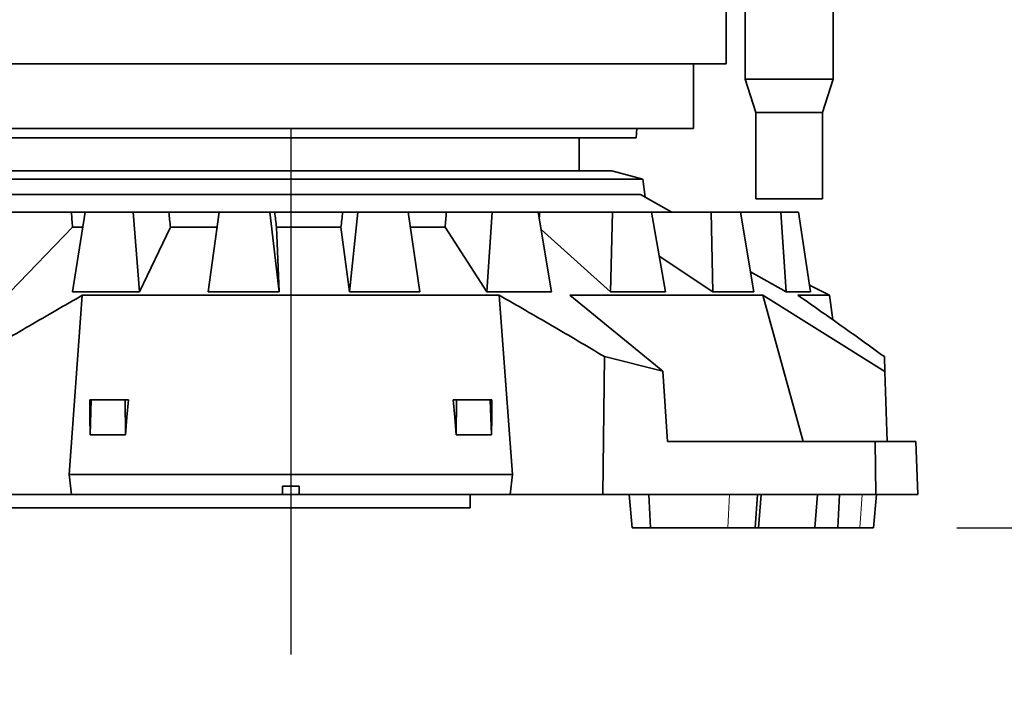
# Model space of a CAD drawing. Header units: millimetres. Extents: x 0 to 14900, y 0 to 10500.
# Tile 6 of 47: x 3240 to 3833, y 5347 to 5753. Entities that reach past the tile are written whole.
import ezdxf

# ---------------------------------------------------------------- set-up
doc = ezdxf.new("R2010")
doc.units = ezdxf.units.MM
doc.header["$LTSCALE"] = 25
doc.layers.add('THICK_LINE', color=7, linetype='Continuous')
doc.styles.add('SLDTEXTSTYLE0', font='TXT', dxfattribs={"width": 0.605})
doc.dimstyles.new('SLDDIMSTYLE0', dxfattribs={"dimtxt": 87.5, "dimasz": 87.5, "dimexe": 0, "dimexo": 0.0625, "dimgap": 21.875, "dimtad": 1, "dimdec": 0, "dimrnd": 1e-09, "dimzin": 12, "dimdsep": 46, "dimtxsty": 'SLDTEXTSTYLE0', "dimsah": 1, "dimcen": 0.09, "dimadec": 0, "dimazin": 3, "dimtfac": 1, "dimtofl": 0, "dimtmove": 0, "dimatfit": 3, "dimfxl": 1, "dimfrac": 2, "dimtolj": 1, "dimtzin": 12, "dimarcsym": 0})
doc.dimstyles.new('SLDDIMSTYLE1', dxfattribs={"dimtxt": 87.5, "dimasz": 87.5, "dimexe": 0, "dimexo": 0.0625, "dimgap": 21.875, "dimtad": 1, "dimdec": 0, "dimrnd": 1e-09, "dimzin": 12, "dimdsep": 46, "dimtxsty": 'SLDTEXTSTYLE0', "dimsah": 1, "dimcen": 0.09, "dimadec": 0, "dimazin": 3, "dimtfac": 1, "dimtmove": 0, "dimatfit": 0, "dimfxl": 1, "dimfrac": 2, "dimtolj": 1, "dimtzin": 12, "dimarcsym": 0})

# ---------------------------------------------------------------- blocks, each defined once
blk = doc.blocks.new('_D')
at = {"layer": 'THICK_LINE'}
for p, q in [((4385.47, 6176.76), (4385.47, 4745.63)), ((3403.18, 5320.39), (3403.18, 4745.63)), ((4385.47, 4783.13), (3403.18, 4783.13))]:
    blk.add_line(p, q, dxfattribs=at)
for points in [[(3403.18, 4783.13), (3490.68, 4770.63), (3490.68, 4795.63)], [(4385.47, 4783.13), (4297.97, 4795.63), (4297.97, 4770.63)]]:
    blk.add_solid(points, dxfattribs=at)
at = {"layer": 'THICK_LINE', "insert": (3794.06, 4895.92), "char_height": 87.5, "attachment_point": 1, "style": 'SLDTEXTSTYLE0'}
blk.add_mtext('982', dxfattribs=at)
blk = doc.blocks.new('_D_1')
at = {"layer": 'THICK_LINE'}
for p, q in [((2216.18, 6176.76), (2216.18, 4745.63)), ((3403.18, 5320.39), (3403.18, 4745.63)), ((2216.18, 4783.13), (3403.18, 4783.13))]:
    blk.add_line(p, q, dxfattribs=at)
for points in [[(2216.18, 4783.13), (2303.68, 4770.63), (2303.68, 4795.63)], [(3403.18, 4783.13), (3315.68, 4795.63), (3315.68, 4770.63)]]:
    blk.add_solid(points, dxfattribs=at)
at = {"layer": 'THICK_LINE', "insert": (2675.99, 4895.92), "char_height": 87.5, "attachment_point": 1, "style": 'SLDTEXTSTYLE0'}
blk.add_mtext('1187', dxfattribs=at)
blk = doc.blocks.new('_D_2')
at = {"layer": 'THICK_LINE'}
for p, q in [((1435.33, 6783.94), (1435.33, 4499.9)), ((3403.18, 5320.39), (3403.18, 4499.9)), ((1435.33, 4537.4), (3403.18, 4537.4))]:
    blk.add_line(p, q, dxfattribs=at)
for points in [[(1435.33, 4537.4), (1522.83, 4524.9), (1522.83, 4549.9)], [(3403.18, 4537.4), (3315.68, 4549.9), (3315.68, 4524.9)]]:
    blk.add_solid(points, dxfattribs=at)
at = {"layer": 'THICK_LINE', "insert": (2285.57, 4650.19), "char_height": 87.5, "attachment_point": 1, "style": 'SLDTEXTSTYLE0'}
blk.add_mtext('1968', dxfattribs=at)
blk = doc.blocks.new('_D_3')
at = {"layer": 'THICK_LINE'}
for p, q in [((6221.43, 6280.71), (6221.43, 4505.17)), ((3403.18, 5320.39), (3403.18, 4505.17)), ((6221.43, 4542.67), (3403.18, 4542.67))]:
    blk.add_line(p, q, dxfattribs=at)
for points in [[(3403.18, 4542.67), (3490.68, 4530.17), (3490.68, 4555.17)], [(6221.43, 4542.67), (6133.93, 4555.17), (6133.93, 4530.17)]]:
    blk.add_solid(points, dxfattribs=at)
at = {"layer": 'THICK_LINE', "insert": (4678.62, 4655.46), "char_height": 87.5, "attachment_point": 1, "style": 'SLDTEXTSTYLE0'}
blk.add_mtext('2818', dxfattribs=at)
blk = doc.blocks.new('_D_4')
at = {"layer": 'THICK_LINE'}
for p, q in [((3803.18, 8699.55), (6565.43, 8699.55)), ((6527.93, 8699.55), (6527.93, 5446.76)), ((3804.07, 5446.76), (6565.43, 5446.76))]:
    blk.add_line(p, q, dxfattribs=at)
for points in [[(6527.93, 8699.55), (6515.43, 8612.05), (6540.43, 8612.05)], [(6527.93, 5446.76), (6540.43, 5534.26), (6515.43, 5534.26)]]:
    blk.add_solid(points, dxfattribs=at)
at = {"layer": 'THICK_LINE', "insert": (6415.14, 6939.48), "char_height": 87.5, "attachment_point": 1, "rotation": 90, "style": 'SLDTEXTSTYLE0'}
blk.add_mtext('3253', dxfattribs=at)
blk = doc.blocks.new('_D_5')
at = {"layer": 'THICK_LINE'}
for p, q in [((6527.93, 5446.76), (6527.93, 5596.76)), ((3804.07, 5446.76), (6565.43, 5446.76)), ((6527.93, 5050.63), (6527.93, 5446.76)), ((4991.34, 5050.63), (6565.43, 5050.63)), ((6527.93, 5050.63), (6527.93, 4900.63))]:
    blk.add_line(p, q, dxfattribs=at)
for points in [[(6527.93, 5446.76), (6540.43, 5534.26), (6515.43, 5534.26)], [(6527.93, 5050.63), (6515.43, 4963.13), (6540.43, 4963.13)]]:
    blk.add_solid(points, dxfattribs=at)
at = {"layer": 'THICK_LINE', "insert": (6415.14, 5148.43), "char_height": 87.5, "attachment_point": 1, "rotation": 90, "style": 'SLDTEXTSTYLE0'}
blk.add_mtext('396', dxfattribs=at)

msp = doc.modelspace()

# ---------------------------------------------------------------- linework, layer by layer
at = {"color": 7, "linetype": 'Continuous', "lineweight": 35}
for p, q in [((3665.1750509, 5726.1605911), (3665.1750509, 5812.1605911)), ((3676.6750509, 5812.1605911), (3676.6750509, 5716.9605911)), ((3729.6750509, 5716.9605911), (3729.6750509, 5812.1605911)), ((3665.1750509, 5726.1605911), (3141.1750509, 5726.1605911)), ((3645.6750509, 5687.1605911), (3645.6750509, 5726.1605911)), ((3676.6750509, 5716.9605911), (3683.1750509, 5696.9605911)), ((3729.6750509, 5716.9605911), (3676.6750509, 5716.9605911)), ((3723.1750509, 5696.9605911), (3729.6750509, 5716.9605911)), ((3683.1750509, 5696.9605911), (3683.1750509, 5644.9605911)), ((3723.1750509, 5696.9605911), (3683.1750509, 5696.9605911)), ((3723.1750509, 5644.9605911), (3723.1750509, 5696.9605911)), ((3645.6750509, 5687.1605911), (3160.6750509, 5687.1605911)), ((3611.1750509, 5681.6605911), (3611.4061433, 5687.1605911)), ((3611.1750509, 5681.6605911), (3195.1750509, 5681.6605911)), ((3576.6750509, 5661.7605911), (3576.6750509, 5681.6605911)), ((3596.4049737, 5661.7605911), (3209.945128, 5661.7605911)), ((3615.1750509, 5656.7605911), (3596.4049737, 5661.7605911)), ((3193.1398913, 5656.7605911), (3615.1750509, 5656.7605911)), ((3616.5202163, 5645.8050979), (3615.1750509, 5656.7605911)), ((3192.0725383, 5647.3824751), (3613.7324376, 5647.3824751)), ((3632.4866965, 5636.7709694), (3613.7324295, 5647.382479)), ((3616.5202163, 5645.8050979), (3632.4866963, 5636.7709695)), ((3723.1750509, 5644.9605911), (3683.1750509, 5644.9605911)), ((3271.0858145, 5636.7605911), (3232.4184058, 5636.7605911)), ((3271.0858145, 5636.7605911), (3279.339973, 5636.7605911)), ((3271.7645073, 5588.9522175), (3279.4275431, 5636.7605911)), ((3308.2817469, 5636.7605911), (3279.4275431, 5636.7605911)), ((3312.1627804, 5588.9522175), (3308.2817469, 5636.7605911)), ((3329.7700946, 5636.7605911), (3308.2817469, 5636.7605911)), ((3329.7700946, 5636.7605911), (3359.9945208, 5636.7605911)), ((3353.4217792, 5588.9522175), (3360.0227532, 5636.7605911)), ((3390.6119098, 5636.7605911), (3360.0227532, 5636.7605911)), ((3396.24913, 5588.9522175), (3390.6119098, 5636.7605911)), ((3393.4568012, 5636.7605911), (3390.6119098, 5636.7605911)), ((3393.4568012, 5636.7605911), (3434.4139414, 5636.7605911)), ((3443.558721, 5636.7605911), (3434.4139414, 5636.7605911)), ((3438.4696543, 5588.9522175), (3443.558721, 5636.7605911)), ((3473.7982301, 5636.7605911), (3443.558721, 5636.7605911)), ((3480.8074696, 5588.9522175), (3473.7982301, 5636.7605911)), ((3473.7982301, 5636.7605911), (3496.9045227, 5636.7605911)), ((3524.3426084, 5636.7605911), (3496.9045227, 5636.7605911)), ((3521.1122605, 5588.9522175), (3524.3426084, 5636.7605911)), ((3552.1716974, 5636.7605911), (3524.3426084, 5636.7605911)), ((3560.0752881, 5588.9522175), (3552.1716974, 5636.7605911)), ((3552.1751966, 5636.7605911), (3553.0075953, 5636.7605911)), ((3596.869127, 5636.7605911), (3553.0075953, 5636.7605911)), ((3595.7176408, 5588.9522175), (3596.869127, 5636.7605911)), ((3620.3912894, 5636.7605911), (3596.869127, 5636.7605911)), ((3628.6506148, 5588.9522175), (3620.3912894, 5636.7605911)), ((3656.1957145, 5636.7605911), (3620.3912894, 5636.7605911)), ((3632.4866982, 5636.7709688), (3632.5073227, 5636.7605911)), ((3657.2015618, 5588.9522175), (3656.1957145, 5636.7605911)), ((3673.8079538, 5636.7605911), (3656.1957145, 5636.7605911)), ((3681.8601544, 5588.9522175), (3673.8079538, 5636.7605911)), ((3698.2793618, 5636.7605911), (3673.8079538, 5636.7605911)), ((3701.3739958, 5588.9522175), (3698.2793618, 5636.7605911)), ((3708.7814331, 5636.7605911), (3698.2793618, 5636.7605911)), ((3716.0777648, 5588.9522175), (3708.7814331, 5636.7605911)), ((3271.7690797, 5627.7729253), (3234.2787667, 5588.9522175)), ((3271.7690797, 5627.7729253), (3277.9040694, 5627.7729253)), ((3330.6850536, 5627.7729253), (3312.1627804, 5588.9522175)), ((3330.6850536, 5627.7729253), (3358.7503556, 5627.7729253)), ((3394.5411011, 5627.7729253), (3396.24913, 5588.9522175)), ((3394.5411011, 5627.7729253), (3433.3783506, 5627.7729253)), ((3438.4696543, 5588.9522175), (3433.3783506, 5627.7729253)), ((3475.1334487, 5627.7729253), (3496.0605684, 5627.7729253)), ((3521.1122605, 5588.9522175), (3496.0605684, 5627.7729253)), ((3595.7176408, 5588.9522175), (3553.8740847, 5626.4629466)), ((3657.2015618, 5588.9522175), (3624.9612184, 5610.3079617)), ((3701.3739958, 5588.9522175), (3679.8469453, 5600.9052546)), ((3727.4444014, 5586.7605911), (3715.4939368, 5592.7776829)), ((3277.6537578, 5586.7605911), (3269.7764825, 5478.7605911)), ((3271.7645073, 5588.9522175), (3312.1627804, 5588.9522175)), ((3277.6537578, 5586.7605911), (3528.696344, 5586.7605911)), ((3396.24913, 5588.9522175), (3353.4217792, 5588.9522175)), ((3480.8074696, 5588.9522175), (3438.4696543, 5588.9522175)), ((3560.0752881, 5588.9522175), (3521.1122605, 5588.9522175)), ((3571.2514383, 5586.7605911), (3687.2615564, 5586.7605911)), ((3571.2514383, 5586.7605911), (3627.051949, 5540.9779991)), ((3628.6506148, 5588.9522175), (3595.7176408, 5588.9522175)), ((3681.8601544, 5588.9522175), (3657.2015618, 5588.9522175)), ((3760.8048113, 5540.9609855), (3687.2615564, 5586.7605911)), ((3711.6096225, 5498.7605911), (3687.2615564, 5586.7605911)), ((3701.3739958, 5588.9522175), (3716.0777648, 5588.9522175)), ((3708.4877897, 5586.7605911), (3727.4444014, 5586.7605911)), ((3729.5371759, 5571.9787669), (3727.4444014, 5586.7605911)), ((3591.0287123, 5466.7605911), (3592.0417234, 5549.8291571)), ((3627.051949, 5540.9779991), (3592.0417234, 5549.8291571)), ((3760.4951637, 5549.8281328), (3760.8048113, 5540.9609855)), ((3627.051949, 5540.9779991), (3629.9580283, 5498.7605911)), ((3760.8048113, 5540.9609855), (3762.2784816, 5498.7605911)), ((3282.1228715, 5523.7605911), (3283.0732783, 5523.7605911)), ((3282.2781342, 5502.8070586), (3283.0732783, 5523.7605911)), ((3283.0732783, 5523.7605911), (3303.4633231, 5523.7605911)), ((3303.5565425, 5502.8070586), (3303.4633231, 5523.7605911)), ((3303.4633231, 5523.7605911), (3305.4033448, 5523.7605911)), ((3500.9467569, 5523.7605911), (3502.8867786, 5523.7605911)), ((3502.7935592, 5502.8070586), (3502.8867786, 5523.7605911)), ((3502.8867786, 5523.7605911), (3523.2768234, 5523.7605911)), ((3524.0719675, 5502.8070586), (3523.2768234, 5523.7605911)), ((3523.2768234, 5523.7605911), (3524.2272302, 5523.7605911)), ((3303.5565425, 5502.8070586), (3282.2781342, 5502.8070586)), ((3524.0719675, 5502.8070586), (3502.7935592, 5502.8070586)), ((3629.9580283, 5498.7605911), (3754.8857577, 5498.7605911)), ((3755.3486267, 5466.7605911), (3754.8857577, 5498.7605911)), ((3754.8857577, 5498.7605911), (3779.4766355, 5498.7605911)), ((3779.4766355, 5498.7605911), (3780.5941001, 5466.7605911)), ((3269.7764825, 5478.7605911), (3271.1542265, 5466.7605911)), ((3269.7764825, 5478.7605911), (3536.5736193, 5478.7605911)), ((3536.5736193, 5478.7605911), (3535.1958752, 5466.7605911)), ((3398.1750509, 5471.7605911), (3408.1750509, 5471.7605911)), ((3398.1750509, 5471.7605911), (3398.1750509, 5466.7605911)), ((3408.1750509, 5471.7605911), (3408.1750509, 5466.7605911)), ((3271.1542265, 5466.7605911), (3215.3213894, 5466.7605911)), ((3271.1542265, 5466.7605911), (3398.1750509, 5466.7605911)), ((3408.1750509, 5466.7605911), (3398.1750509, 5466.7605911)), ((3408.1750509, 5466.7605911), (3535.1958752, 5466.7605911)), ((3511.1763712, 5466.7605911), (3511.1763712, 5458.6605911)), ((3535.1958752, 5466.7605911), (3591.0287123, 5466.7605911)), ((3755.3486267, 5466.7605911), (3591.0287123, 5466.7605911)), ((3606.9298492, 5466.7605911), (3608.6796225, 5446.7605911)), ((3618.6974938, 5466.7605911), (3619.8095648, 5446.7605911)), ((3682.7320041, 5446.7605911), (3684.2330839, 5466.7605911)), ((3684.6796225, 5446.7605911), (3686.4293957, 5466.7605911)), ((3720.2386182, 5466.7605911), (3718.5827753, 5446.7605911)), ((3733.5464296, 5466.7605911), (3732.5257908, 5446.7605911)), ((3754.0676448, 5446.7605911), (3755.8174181, 5466.7605911)), ((3780.5941001, 5466.7605911), (3755.3486267, 5466.7605911)), ((3511.1763712, 5458.6605911), (3198.7115944, 5458.6605911)), ((3619.8095648, 5446.7605911), (3608.6796225, 5446.7605911)), ((3619.8095648, 5446.7605911), (3666.3062952, 5446.7605911)), ((3666.3062952, 5446.7605911), (3682.7320041, 5446.7605911)), ((3684.6796225, 5446.7605911), (3682.7320041, 5446.7605911)), ((3718.5827753, 5446.7605911), (3684.6303951, 5446.7605911)), ((3732.5257908, 5446.7605911), (3718.5827753, 5446.7605911)), ((3732.5257908, 5446.7605911), (3745.7913789, 5446.7605911)), ((3745.7913789, 5446.7605911), (3754.0676448, 5446.7605911))]:
    msp.add_line(p, q, dxfattribs=at)
at = {"color": 8, "linetype": 'Continuous', "lineweight": 18}
for p, q in [((3619.8095648, 5446.7605911), (3618.8413835, 5466.7605911)), ((3666.3062952, 5446.7605911), (3667.3720823, 5466.7605911)), ((3745.7913789, 5446.7605911), (3747.1791124, 5466.7605911))]:
    msp.add_line(p, q, dxfattribs=at)
at = {"color": 7, "linetype": 'Continuous', "lineweight": 35, "flags": 128}
for points in [[(3536.5736193, 5478.7605911), (3532.6333738, 5532.8239287), (3528.696344, 5586.7605911)], [(3282.2781342, 5502.8070586), (3282.2008154, 5513.2839114), (3282.1228715, 5523.7605911)], [(3305.4033448, 5523.7605911), (3304.479312, 5513.2839114), (3303.5565425, 5502.8070586)], [(3502.7935592, 5502.8070586), (3501.8707897, 5513.2839114), (3500.9467569, 5523.7605911)], [(3524.2272302, 5523.7605911), (3524.1492863, 5513.2839114), (3524.0719675, 5502.8070586)]]:
    msp.add_lwpolyline(points, dxfattribs=at)
at = {"color": 7, "linetype": 'Continuous', "lineweight": 35}
for centre, major_axis, ratio, start_param, end_param in [((3512.4361121, 4584.5781853), (-256.8717353, 2465.0795448), 0.0586172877, 1.1237069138, 1.1277347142), ((3526.5557532, 4584.5781853), (-289.3722023, 2465.1076122), 0.0324803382, 1.1260022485, 1.130030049), ((3532.2672034, 4584.5781853), (-302.4516215, 2465.1251879), 0.0042946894, 1.1292880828, 1.1333158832), ((3275.0161908, 4584.5781853), (300.3171027, 2465.1220423), 0.0138080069, 5.1510246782, 5.1550524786), ((3283.6028491, 4584.5781853), (280.6286174, 2465.09801), 0.0415074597, 5.1540677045, 5.1580955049), ((3300.3381554, 4584.5781853), (242.0110696, 2465.0728813), 0.066571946, 5.158287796, 5.1599059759)]:
    msp.add_ellipse(centre, major_axis=major_axis, ratio=ratio, start_param=start_param, end_param=end_param, dxfattribs=at)
for points, knots in [([(3277.6537578, 5586.7605911), (3267.0637689, 5580.6932764), (3245.8829236, 5568.5581499), (3224.8335142, 5556.0723251), (3214.3083783, 5549.8291571)], [0, 0, 0, 0, 0.49997951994, 1, 1, 1, 1]), ([(3592.0417234, 5549.8291571), (3581.5173681, 5556.071864), (3560.4679598, 5568.5576916), (3539.2871166, 5580.6928239), (3528.696344, 5586.7605911)], [0, 0, 0, 0, 0.499983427, 1, 1, 1, 1]), ([(3708.4877897, 5586.7605911), (3717.1774309, 5580.6925427), (3734.557417, 5568.5559546), (3751.8490148, 5556.0709086), (3760.4951637, 5549.8281328)], [0, 0, 0, 0, 0.4999797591, 1, 1, 1, 1])]:
    msp.add_open_spline(points, degree=3, knots=knots, dxfattribs=at)
at = {"layer": 'THICK_LINE'}
msp.add_line((3403.1750509, 5687.1605911), (3403.1750509, 5370.3909731), dxfattribs=at)
msp.add_arc((3753.1750509, 6226.7605911), 1601.316885, 102.9321895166, 200.0678104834, dxfattribs=at)

# ---------------------------------------------------------------- dimensions: what is measured, and where the dimension line sits
for p1, dimstyle, picture, middle in [((3753.1750509, 8699.5522578), 'SLDDIMSTYLE0', '_D_4', (6527.9300627, 7073.1564244)), ((4941.3447689, 5050.6286384), 'SLDDIMSTYLE1', '_D_5', (6527.9300627, 5248.6946148))]:
    dim = msp.add_linear_dim(base=(6527.9300627, 5446.7605911), p1=p1, p2=(3754.0676448, 5446.7605911), angle=90, dimstyle=dimstyle, dxfattribs=at)
    dim.commit()
    dim.dimension.update_dxf_attribs({"geometry": picture, "text_midpoint": middle, "dimtype": 160})
for base, p1, picture, middle in [((3403.1750509, 4537.396173), (1435.3343214, 6833.9370553), '_D_2', (2419.2546861, 4537.396173)), ((3403.1750509, 4542.6655733), (6221.4281022, 6330.7119718), '_D_3', (4812.3015765, 4542.6655733)), ((3403.1750509, 4783.1286384), (2216.1750509, 6226.7605911), '_D_1', (2809.6750509, 4783.1286384)), ((3403.1750509, 4783.1286384), (4385.4667175, 6226.7605911), '_D', (3894.3208842, 4783.1286384))]:
    dim = msp.add_linear_dim(base=base, p1=p1, p2=(3403.1750509, 5370.3909731), dimstyle='SLDDIMSTYLE0', dxfattribs=at)
    dim.commit()
    dim.dimension.update_dxf_attribs({"geometry": picture, "text_midpoint": middle, "dimtype": 160})

doc.saveas('drawing.dxf')
